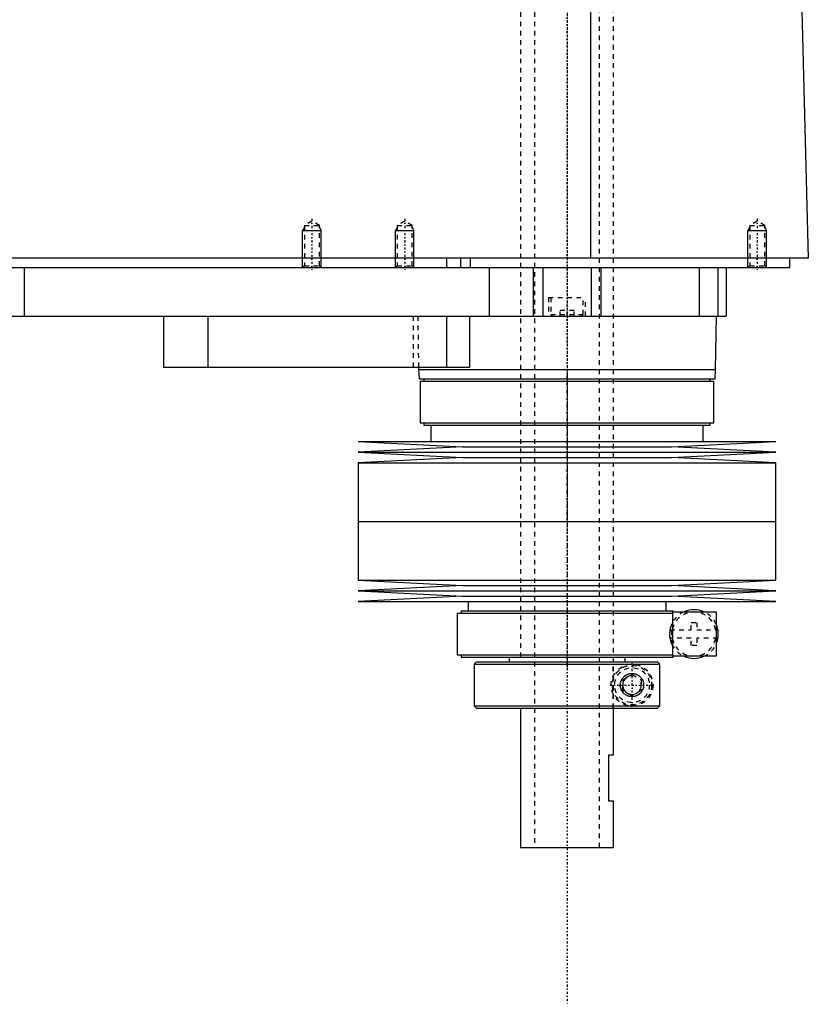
# Model space of a CAD drawing. Extents: x -139 to 502, y -144 to 599.
# Tile 4 of 6: x 332 to 502, y -144 to 68. Entities that reach past the tile are written whole.
import ezdxf

# ---------------------------------------------------------------- set-up
doc = ezdxf.new("R2010")
doc.units = 0
doc.linetypes.add('CENTER', pattern=[1.5, 0.45, -0.5, 0.05, -0.5])
doc.linetypes.add('DASHED', pattern=[2, 1, -1])
for name, color, linetype in [('AM_0', 7, 'CONTINUOUS'), ('AM_10', 7, 'CONTINUOUS'), ('AM_3', 7, 'DASHED'), ('AM_7', 7, 'CENTER')]:
    doc.layers.add(name, color=color, linetype=linetype)

msp = doc.modelspace()

# ---------------------------------------------------------------- linework, layer by layer
at = {"layer": 'AM_0', "color": 7, "linetype": 'CONTINUOUS'}
for p, q in [((455.15, 16.5), (455.15, 77.05)), ((500.5, 73.35), (502, 16.5)), ((502, 16.5), (100.5, 16.5)), ((424, 16.5), (424, 14.5)), ((427, 16.5), (427, 14.5)), ((429.15, 16.5), (429.15, 14.5)), ((498, 14.5), (498, 16.5)), ((144, 14.5), (498, 14.5)), ((333, 14.5), (333, 4)), ((433.21, 14.5), (433.21, 4)), ((442.7, 14.5), (442.7, 4)), ((444.81, 14.5), (444.81, 4)), ((455.19, 14.5), (455.19, 4)), ((457.3, 14.5), (457.3, 4)), ((478.5, 14.5), (478.5, 4)), ((482.5, 14.5), (482.5, 4)), ((484.3, 14.5), (484.3, 4)), ((489.01, 14.51), (489, 14.5)), ((288, 4), (484.3, 4)), ((363, 4), (363, -7)), ((372.56, 4), (372.56, -7)), ((424, 4), (424, -7)), ((429, 4), (429, -7)), ((482, -7.5), (482.18, 4)), ((363, -7), (429, -7)), ((417.99, -7), (418, -7.5)), ((418, -7.5), (418.1, -9.5)), ((418, -7.5), (482, -7.5)), ((481.9, -9.5), (482, -7.5)), ((418.1, -9.5), (481.9, -9.5)), ((418.35, -10), (418.35, -19)), ((418.35, -10), (481.65, -10)), ((419.15, -9.5), (419.15, -10)), ((480.85, -10), (480.85, -9.5)), ((481.65, -19), (481.65, -10)), ((418.35, -19), (481.65, -19)), ((419.15, -19), (419.15, -19.5)), ((480.85, -19.5), (480.85, -19)), ((419.15, -19.5), (480.85, -19.5)), ((420.65, -19.5), (420.65, -23)), ((479.35, -23), (479.35, -19.5)), ((405, -23), (427.5, -24.15)), ((405, -23), (495, -23)), ((472.5, -24.15), (495, -23)), ((427.5, -24.15), (405, -25.3)), ((405, -25.3), (427.5, -26.45)), ((405, -25.3), (495, -25.3)), ((427.5, -24.15), (472.5, -24.15)), ((495, -25.3), (472.5, -24.15)), ((472.5, -26.45), (495, -25.3)), ((427.5, -26.45), (405, -27.6)), ((427.5, -26.45), (472.5, -26.45)), ((495, -27.6), (472.5, -26.45)), ((405, -27.6), (405, -40.25)), ((405, -27.6), (495, -27.6)), ((495, -40.25), (495, -27.6)), ((405, -40.25), (495, -40.25)), ((405, -40.25), (405, -52.9)), ((405, -40.25), (495, -40.25)), ((495, -52.9), (495, -40.25)), ((405, -52.9), (427.5, -54.05)), ((405, -52.9), (495, -52.9)), ((472.5, -54.05), (495, -52.9)), ((427.5, -54.05), (405, -55.2)), ((427.5, -54.05), (472.5, -54.05)), ((495, -55.2), (472.5, -54.05)), ((405, -55.2), (427.5, -56.35)), ((405, -55.2), (495, -55.2)), ((427.5, -56.35), (405, -57.5)), ((427.5, -56.35), (472.5, -56.35)), ((472.5, -56.35), (495, -55.2)), ((495, -57.5), (472.5, -56.35)), ((405, -57.5), (495, -57.5)), ((428.65, -57.5), (428.65, -59.5)), ((471.35, -59.5), (471.35, -57.5)), ((426.35, -60), (426.35, -69)), ((426.35, -60), (472.8, -60)), ((427.15, -59.5), (427.15, -60)), ((427.15, -59.5), (472.85, -59.5)), ((472.8, -59.7), (482.15, -59.7)), ((472.8, -69.3), (472.8, -59.7)), ((472.85, -59.7), (472.85, -59.5)), ((482.15, -59.7), (482.15, -69.3)), ((426.35, -69), (472.8, -69)), ((427.15, -69), (427.15, -69.5)), ((427.15, -69.5), (472.85, -69.5)), ((437.5, -69.5), (437.5, -70.5)), ((462.5, -70.5), (462.5, -69.5)), ((482.15, -69.3), (472.8, -69.3)), ((472.85, -69.5), (472.85, -69.3)), ((430.5, -70.5), (430, -71)), ((430, -71), (430, -80)), ((430, -71), (469.99, -71)), ((430.5, -70.5), (469.49, -70.5)), ((469.99, -71), (469.49, -70.5)), ((469.99, -80), (469.99, -71)), ((430, -80), (430.5, -80.5)), ((430, -80), (469.99, -80)), ((430.5, -80.5), (469.49, -80.5)), ((440, -80.5), (440, -110.5)), ((460, -90.5), (460, -80.5)), ((469.99, -80), (469.49, -80.5)), ((459, -100.5), (459, -90.5)), ((459, -90.5), (460, -90.5)), ((460, -100.5), (459, -100.5)), ((460, -110.5), (460, -100.5)), ((440, -110.5), (460, -110.5))]:
    msp.add_line(p, q, dxfattribs=at)
msp.add_polyline3d([(461.5, -75.5, 0), (461.5, -75.49, 0), (461.5, -75.46, 0), (461.5, -75.43, 0), (461.5, -75.41, 0), (461.5, -75.4, 0), (461.5, -75.37, 0), (461.5, -75.34, 0), (461.51, -75.31, 0), (461.51, -75.28, 0), (461.51, -75.26, 0), (461.51, -75.24, 0), (461.52, -75.23, 0), (461.52, -75.2, 0), (461.52, -75.17, 0), (461.53, -75.14, 0), (461.53, -75.11, 0), (461.54, -75.08, 0), (461.54, -75.07, 0), (461.54, -75.05, 0), (461.55, -75.02, 0), (461.55, -75, 0), (461.55, -74.98, 0), (461.56, -74.97, 0), (461.56, -74.94, 0), (461.57, -74.91, 0), (461.57, -74.9, 0), (461.58, -74.88, 0), (461.59, -74.85, 0), (461.59, -74.82, 0), (461.6, -74.8, 0), (461.61, -74.77, 0), (461.62, -74.74, 0), (461.62, -74.73, 0), (461.63, -74.71, 0), (461.64, -74.68, 0), (461.65, -74.66, 0), (461.66, -74.63, 0), (461.67, -74.6, 0), (461.68, -74.58, 0), (461.68, -74.56, 0), (461.69, -74.55, 0), (461.7, -74.52, 0), (461.71, -74.49, 0), (461.72, -74.47, 0), (461.73, -74.44, 0), (461.75, -74.42, 0), (461.75, -74.4, 0), (461.76, -74.39, 0), (461.77, -74.37, 0), (461.79, -74.34, 0), (461.8, -74.31, 0), (461.81, -74.29, 0), (461.83, -74.27, 0), (461.83, -74.25, 0), (461.84, -74.24, 0), (461.85, -74.22, 0), (461.87, -74.19, 0), (461.88, -74.17, 0), (461.9, -74.15, 0), (461.91, -74.12, 0), (461.92, -74.11, 0), (461.93, -74.1, 0), (461.94, -74.08, 0), (461.96, -74.05, 0), (461.97, -74.04, 0), (462.02, -73.98, 0), (462.12, -73.86, 0), (462.22, -73.75, 0), (462.33, -73.64, 0), (462.44, -73.54, 0), (462.56, -73.45, 0), (462.62, -73.41, 0), (462.69, -73.37, 0), (462.81, -73.3, 0), (462.94, -73.23, 0), (463.01, -73.21, 0), (463.07, -73.18, 0), (463.21, -73.13, 0), (463.34, -73.09, 0), (463.41, -73.07, 0), (463.47, -73.06, 0), (463.6, -73.03, 0), (463.73, -73.01, 0), (463.86, -73, 0), (463.98, -73, 0), (464.11, -73, 0), (464.17, -73.01, 0), (464.23, -73.01, 0), (464.35, -73.03, 0), (464.48, -73.05, 0), (464.6, -73.07, 0), (464.72, -73.11, 0), (464.84, -73.15, 0), (464.9, -73.17, 0), (464.96, -73.19, 0), (465.08, -73.24, 0), (465.19, -73.3, 0), (465.3, -73.37, 0), (465.41, -73.44, 0), (465.51, -73.51, 0), (465.56, -73.55, 0), (465.61, -73.59, 0), (465.71, -73.68, 0), (465.8, -73.77, 0), (465.89, -73.86, 0), (465.97, -73.97, 0), (466.06, -74.08, 0), (466.1, -74.14, 0), (466.13, -74.2, 0), (466.21, -74.33, 0), (466.25, -74.41, 0), (466.26, -74.43, 0), (466.27, -74.45, 0), (466.28, -74.46, 0), (466.28, -74.48, 0), (466.29, -74.5, 0), (466.3, -74.52, 0), (466.31, -74.55, 0), (466.32, -74.57, 0), (466.33, -74.6, 0), (466.34, -74.61, 0), (466.34, -74.62, 0), (466.35, -74.65, 0), (466.36, -74.67, 0), (466.37, -74.7, 0), (466.38, -74.72, 0), (466.38, -74.75, 0), (466.39, -74.76, 0), (466.39, -74.77, 0), (466.4, -74.8, 0), (466.41, -74.82, 0), (466.41, -74.85, 0), (466.42, -74.88, 0), (466.43, -74.9, 0), (466.43, -74.92, 0), (466.43, -74.93, 0), (466.44, -74.96, 0), (466.45, -74.98, 0), (466.45, -75, 0), (466.45, -75.01, 0), (466.46, -75.04, 0), (466.46, -75.07, 0), (466.46, -75.08, 0), (466.47, -75.09, 0), (466.47, -75.12, 0), (466.48, -75.15, 0), (466.48, -75.18, 0), (466.48, -75.2, 0), (466.49, -75.23, 0), (466.49, -75.25, 0), (466.49, -75.26, 0), (466.49, -75.29, 0), (466.49, -75.32, 0), (466.5, -75.34, 0), (466.5, -75.37, 0), (466.5, -75.4, 0), (466.5, -75.41, 0), (466.5, -75.43, 0), (466.5, -75.46, 0), (466.5, -75.49, 0), (466.5, -75.5, 0), (466.5, -75.51, 0), (466.5, -75.54, 0), (466.5, -75.57, 0), (466.5, -75.59, 0), (466.5, -75.6, 0), (466.5, -75.63, 0), (466.5, -75.66, 0), (466.49, -75.68, 0), (466.49, -75.71, 0), (466.49, -75.74, 0), (466.49, -75.75, 0), (466.49, -75.77, 0), (466.48, -75.8, 0), (466.48, -75.82, 0), (466.48, -75.85, 0), (466.47, -75.88, 0), (466.47, -75.91, 0), (466.46, -75.92, 0), (466.46, -75.93, 0), (466.46, -75.96, 0), (466.45, -75.99, 0), (466.45, -76, 0), (466.45, -76.02, 0), (466.44, -76.04, 0), (466.43, -76.07, 0), (466.43, -76.08, 0), (466.43, -76.1, 0), (466.42, -76.12, 0), (466.41, -76.15, 0), (466.41, -76.18, 0), (466.4, -76.2, 0), (466.39, -76.23, 0), (466.39, -76.24, 0), (466.38, -76.25, 0), (466.38, -76.28, 0), (466.37, -76.3, 0), (466.36, -76.33, 0), (466.35, -76.35, 0), (466.34, -76.38, 0), (466.34, -76.39, 0), (466.33, -76.4, 0), (466.32, -76.43, 0), (466.31, -76.45, 0), (466.3, -76.48, 0), (466.29, -76.5, 0), (466.28, -76.52, 0), (466.28, -76.54, 0), (466.27, -76.55, 0), (466.26, -76.57, 0), (466.25, -76.59, 0), (466.21, -76.67, 0), (466.13, -76.8, 0), (466.1, -76.86, 0), (466.06, -76.92, 0), (465.97, -77.03, 0), (465.89, -77.14, 0), (465.8, -77.23, 0), (465.71, -77.32, 0), (465.61, -77.41, 0), (465.56, -77.45, 0), (465.51, -77.49, 0), (465.41, -77.56, 0), (465.3, -77.63, 0), (465.19, -77.7, 0), (465.08, -77.76, 0), (464.96, -77.81, 0), (464.9, -77.83, 0), (464.84, -77.85, 0), (464.72, -77.89, 0), (464.6, -77.93, 0), (464.48, -77.95, 0), (464.35, -77.97, 0), (464.23, -77.99, 0), (464.17, -77.99, 0), (464.11, -78, 0), (463.98, -78, 0), (463.86, -78, 0), (463.73, -77.99, 0), (463.6, -77.97, 0), (463.47, -77.94, 0), (463.41, -77.93, 0), (463.34, -77.91, 0), (463.21, -77.87, 0), (463.07, -77.82, 0), (463.01, -77.79, 0), (462.94, -77.77, 0), (462.81, -77.7, 0), (462.69, -77.63, 0), (462.62, -77.59, 0), (462.56, -77.55, 0), (462.44, -77.46, 0), (462.33, -77.36, 0), (462.22, -77.25, 0), (462.12, -77.14, 0), (462.02, -77.02, 0), (461.97, -76.96, 0), (461.96, -76.95, 0), (461.94, -76.92, 0), (461.93, -76.9, 0), (461.92, -76.89, 0), (461.91, -76.88, 0), (461.9, -76.85, 0), (461.88, -76.83, 0), (461.87, -76.81, 0), (461.85, -76.78, 0), (461.84, -76.76, 0), (461.83, -76.75, 0), (461.83, -76.73, 0), (461.81, -76.71, 0), (461.8, -76.69, 0), (461.79, -76.66, 0), (461.77, -76.63, 0), (461.76, -76.61, 0), (461.75, -76.6, 0), (461.75, -76.58, 0), (461.73, -76.56, 0), (461.72, -76.53, 0), (461.71, -76.51, 0), (461.7, -76.48, 0), (461.69, -76.45, 0), (461.68, -76.44, 0), (461.68, -76.42, 0), (461.67, -76.4, 0), (461.66, -76.37, 0), (461.65, -76.34, 0), (461.64, -76.32, 0), (461.63, -76.29, 0), (461.62, -76.27, 0), (461.62, -76.26, 0), (461.61, -76.23, 0), (461.6, -76.2, 0), (461.59, -76.18, 0), (461.59, -76.15, 0), (461.58, -76.12, 0), (461.57, -76.1, 0), (461.57, -76.09, 0), (461.56, -76.06, 0), (461.56, -76.03, 0), (461.55, -76.02, 0), (461.55, -76, 0), (461.55, -75.98, 0), (461.54, -75.95, 0), (461.54, -75.93, 0), (461.54, -75.92, 0), (461.53, -75.89, 0), (461.53, -75.86, 0), (461.52, -75.83, 0), (461.52, -75.8, 0), (461.52, -75.77, 0), (461.51, -75.76, 0), (461.51, -75.74, 0), (461.51, -75.72, 0), (461.51, -75.69, 0), (461.5, -75.66, 0), (461.5, -75.63, 0), (461.5, -75.6, 0), (461.5, -75.59, 0), (461.5, -75.57, 0), (461.5, -75.54, 0), (461.5, -75.51, 0), (461.5, -75.5, 0)], dxfattribs=at)
for start, end in [(66.1045, 113.8955), (336.1045, 23.8955), (246.1045, 293.8955)]:
    msp.add_arc((477.35, -64.5), 5.25, start, end, dxfattribs=at)
at = {"layer": 'AM_10', "color": 7, "linetype": 'CONTINUOUS'}
for p, q in [((393.38, 23.16), (393, 22.5)), ((393, 14.5), (393, 22.5)), ((393, 22.5), (397, 22.5)), ((396.62, 23.16), (397, 22.5)), ((397, 14.5), (397, 22.5)), ((413.38, 23.16), (413, 22.5)), ((413, 14.5), (413, 22.5)), ((413, 22.5), (417, 22.5)), ((416.62, 23.16), (417, 22.5)), ((417, 14.5), (417, 22.5)), ((489.38, 23.16), (489, 22.5)), ((489, 14.5), (489, 22.5)), ((489, 22.5), (493, 22.5)), ((492.62, 23.16), (493, 22.5)), ((493, 14.5), (493, 22.5))]:
    msp.add_line(p, q, dxfattribs=at)
msp.add_arc((464, -75.5), 2.01, 75, 15, dxfattribs=at)
at = {"layer": 'AM_3', "color": 6, "linetype": 'DASHED'}
for p, q in [((443, 565.5), (443, -110.5)), ((457, -110.5), (457, 565.5)), ((440, 553.5), (440, -70.5)), ((460, -80.5), (460, 553.5)), ((395, 24.5), (393.38, 23.56)), ((393.38, 23.56), (393.38, 14.88)), ((393.38, 23.56), (396.62, 23.56)), ((396.62, 23.56), (395, 24.5)), ((396.62, 14.88), (396.62, 23.56)), ((415, 24.5), (413.38, 23.56)), ((413.38, 23.56), (413.38, 14.88)), ((413.38, 23.56), (416.62, 23.56)), ((416.62, 23.56), (415, 24.5)), ((416.62, 14.88), (416.62, 23.56)), ((491, 24.5), (489.38, 23.56)), ((489.38, 23.56), (489.38, 14.88)), ((489.38, 23.56), (492.62, 23.56)), ((492.62, 23.56), (491, 24.5)), ((492.62, 14.88), (492.62, 23.56)), ((393.38, 14.88), (393, 14.5)), ((393.38, 14.88), (396.62, 14.88)), ((397, 14.5), (396.62, 14.88)), ((413.38, 14.88), (413, 14.5)), ((413.38, 14.88), (416.62, 14.88)), ((417, 14.5), (416.62, 14.88)), ((489.38, 14.88), (489.01, 14.51)), ((489.38, 14.88), (492.62, 14.88)), ((493, 14.5), (492.62, 14.88)), ((478.5, 14.5), (478.5, 4)), ((446, 8), (446, 4)), ((446, 8), (454, 8)), ((446.5, 8), (446.5, 4.4)), ((453.5, 4.4), (453.5, 8)), ((454, 4), (454, 8)), ((446.5, 4.4), (446.9, 4)), ((446.5, 4.4), (453.5, 4.4)), ((448.5, 4), (448.5, 5.25)), ((451.5, 5.25), (448.5, 5.25)), ((450, 4), (450, 5.25)), ((451.5, 4), (451.5, 5.25)), ((453.1, 4), (453.5, 4.4)), ((416.85, 4), (416.85, -7)), ((417.82, 4), (417.99, -7)), ((472.18, -63.6), (476.75, -63.6)), ((472.59, -66.72), (472.59, -62.28)), ((476.75, -62), (477.95, -62)), ((476.75, -63.6), (476.75, -62)), ((477.95, -62), (477.95, -63.6)), ((477.95, -63.6), (482.5, -63.6)), ((482.5, -63.6), (482.5, -65.4)), ((472.15, -65.22), (472.15, -63.78)), ((476.75, -65.4), (472.18, -65.4)), ((476.75, -67), (476.75, -65.4)), ((477.95, -65.4), (477.95, -67)), ((482.5, -65.4), (477.95, -65.4)), ((477.95, -67), (476.75, -67)), ((459.97, -80.5), (459.97, -70.5)), ((469.49, -70.5), (469.61, -70.62)), ((462, -74.35), (464, -73.19)), ((464, -73.19), (466, -74.35)), ((462, -76.65), (462, -74.35)), ((466, -74.35), (466, -76.65)), ((464, -77.81), (462, -76.65)), ((466, -76.65), (464, -77.81))]:
    msp.add_line(p, q, dxfattribs=at)
msp.add_polyline3d([(472.59, -62.28, 0), (472.55, -62.37, 0), (472.5, -62.48, 0), (472.49, -62.51, 0), (472.48, -62.54, 0), (472.47, -62.56, 0), (472.47, -62.58, 0), (472.45, -62.61, 0), (472.44, -62.64, 0), (472.43, -62.68, 0), (472.41, -62.71, 0), (472.4, -62.74, 0), (472.4, -62.76, 0), (472.39, -62.78, 0), (472.38, -62.81, 0), (472.37, -62.85, 0), (472.36, -62.87, 0), (472.35, -62.89, 0), (472.34, -62.92, 0), (472.33, -62.96, 0), (472.33, -62.98, 0), (472.32, -63, 0), (472.31, -63.04, 0), (472.3, -63.07, 0), (472.29, -63.11, 0), (472.28, -63.15, 0), (472.27, -63.19, 0), (472.26, -63.21, 0), (472.26, -63.23, 0), (472.25, -63.27, 0), (472.24, -63.31, 0), (472.23, -63.35, 0), (472.22, -63.4, 0), (472.21, -63.44, 0), (472.2, -63.46, 0), (472.2, -63.48, 0), (472.19, -63.53, 0), (472.18, -63.58, 0), (472.17, -63.62, 0), (472.17, -63.67, 0), (472.16, -63.72, 0), (472.15, -63.74, 0), (472.15, -63.77, 0), (472.14, -63.82, 0), (472.14, -63.87, 0), (472.13, -63.92, 0), (472.13, -63.97, 0), (472.12, -64.02, 0), (472.12, -64.04, 0), (472.12, -64.07, 0), (472.11, -64.12, 0), (472.11, -64.17, 0), (472.11, -64.22, 0), (472.1, -64.27, 0), (472.1, -64.32, 0), (472.1, -64.35, 0), (472.1, -64.38, 0), (472.1, -64.43, 0), (472.1, -64.48, 0), (472.1, -64.5, 0), (472.1, -64.52, 0), (472.1, -64.57, 0), (472.1, -64.62, 0), (472.1, -64.65, 0), (472.1, -64.68, 0), (472.1, -64.73, 0), (472.11, -64.78, 0), (472.11, -64.83, 0), (472.11, -64.88, 0), (472.12, -64.93, 0), (472.12, -64.96, 0), (472.12, -64.98, 0), (472.13, -65.03, 0), (472.13, -65.08, 0), (472.14, -65.13, 0), (472.14, -65.18, 0), (472.15, -65.23, 0), (472.15, -65.26, 0), (472.16, -65.28, 0), (472.17, -65.33, 0), (472.17, -65.38, 0), (472.18, -65.42, 0), (472.19, -65.47, 0), (472.2, -65.52, 0), (472.2, -65.54, 0), (472.21, -65.56, 0), (472.22, -65.6, 0), (472.23, -65.65, 0), (472.24, -65.69, 0), (472.25, -65.73, 0), (472.26, -65.77, 0), (472.26, -65.79, 0), (472.27, -65.81, 0), (472.28, -65.85, 0), (472.29, -65.89, 0), (472.3, -65.93, 0), (472.31, -65.96, 0), (472.32, -66, 0), (472.33, -66.02, 0), (472.33, -66.04, 0), (472.34, -66.08, 0), (472.35, -66.11, 0), (472.36, -66.13, 0), (472.37, -66.15, 0), (472.38, -66.19, 0), (472.39, -66.22, 0), (472.4, -66.24, 0), (472.4, -66.26, 0), (472.41, -66.29, 0), (472.43, -66.32, 0), (472.44, -66.36, 0), (472.45, -66.39, 0), (472.47, -66.42, 0), (472.47, -66.44, 0), (472.48, -66.46, 0), (472.49, -66.49, 0), (472.5, -66.52, 0), (472.55, -66.63, 0), (472.59, -66.72, 0)], dxfattribs=at)
for radius in [4.5, 4.25, 3.75, 2.5]:
    msp.add_circle((464, -75.5), radius, dxfattribs=at)
for radius, start, end in [(5.25, 113.8955, 155.0405), (4.75, 10.9221, 169.0779), (5.25, 23.8955, 66.1045), (5.25, 172.0861, 187.9139), (4.75, 190.9221, 349.0779), (5.25, 204.9595, 246.1045), (5.25, 293.8955, 336.1045)]:
    msp.add_arc((477.35, -64.5), radius, start, end, dxfattribs=at)
at = {"layer": 'AM_7', "color": 4, "linetype": 'CENTER'}
for p, q in [((450, 599.3), (450, -144.3)), ((450, 224.39), (450, -37.19)), ((395, 25), (395, 14)), ((415, 25), (415, 14)), ((491, 25), (491, 14)), ((450, -7.96), (450, -41.79)), ((450, -38.74), (450, -72.01)), ((464, -80.22), (464, -70.78)), ((459.27, -75.5), (468.73, -75.5))]:
    msp.add_line(p, q, dxfattribs=at)

doc.saveas('drawing.dxf')
